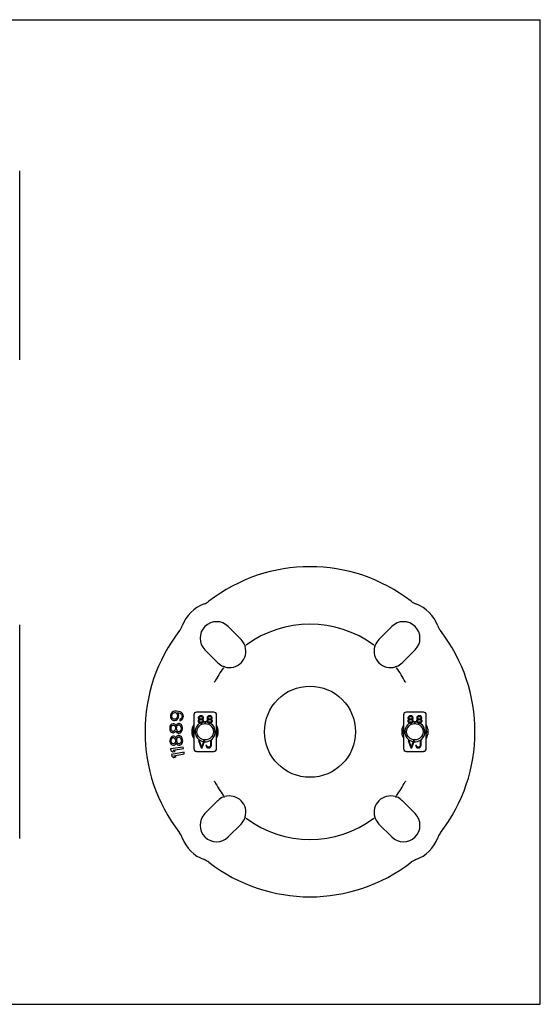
# Model space of a CAD drawing. Header units: inches. Extents: x 0 to 22, y 0 to 17.
# Tile 8 of 8: x 13 to 22, y 0 to 17. Entities that reach past the tile are written whole.
import ezdxf

# ---------------------------------------------------------------- set-up
doc = ezdxf.new("R2010")
doc.units = ezdxf.units.IN
doc.header["$LTSCALE"] = 1.21
doc.header["$MEASUREMENT"] = 0
doc.layers.get('0').update_dxf_attribs({"linetype": 'CONTINUOUS'})

msp = doc.modelspace()

# ---------------------------------------------------------------- linework, layer by layer
at = {"color": 7, "linetype": 'CONTINUOUS'}
for p, q in [((0, 17), (22, 17)), ((22, 0), (22, 17)), ((13.006, 11.125), (13.006, 14.39)), ((13.006, 2.864), (13.006, 6.549)), ((16.608, 6.522), (16.831, 6.299)), ((19.212, 6.299), (19.435, 6.522)), ((16.902, 6.18), (16.902, 6.179)), ((16.902, 6.18), (16.902, 6.18)), ((16.902, 6.179), (16.902, 6.179)), ((19.141, 6.181), (19.142, 6.184)), ((19.141, 6.18), (19.141, 6.181)), ((19.141, 6.18), (19.141, 6.18)), ((19.141, 6.179), (19.141, 6.179)), ((16.428, 5.897), (16.205, 6.119)), ((19.837, 6.119), (19.615, 5.897)), ((16.546, 5.826), (16.543, 5.827)), ((16.547, 5.826), (16.546, 5.826)), ((16.547, 5.826), (16.547, 5.826)), ((16.548, 5.826), (16.548, 5.826)), ((19.494, 5.826), (19.494, 5.826)), ((19.495, 5.826), (19.494, 5.826)), ((19.495, 5.826), (19.495, 5.826)), ((15.614, 4.999), (15.611, 4.976)), ((15.611, 4.976), (15.613, 4.953)), ((15.613, 4.953), (15.624, 4.929)), ((15.621, 5.021), (15.614, 4.999)), ((15.638, 5.043), (15.621, 5.021)), ((15.634, 4.969), (15.638, 5.001)), ((15.637, 4.955), (15.634, 4.969)), ((15.645, 4.94), (15.637, 4.955)), ((15.658, 5.054), (15.638, 5.043)), ((15.638, 5.001), (15.644, 5.014)), ((15.644, 5.014), (15.655, 5.027)), ((15.658, 4.929), (15.645, 4.94)), ((15.655, 5.027), (15.67, 5.034)), ((15.682, 5.06), (15.658, 5.054)), ((15.67, 5.034), (15.684, 5.037)), ((15.716, 5.061), (15.682, 5.06)), ((15.684, 5.037), (15.694, 5.036)), ((15.694, 5.036), (15.707, 5.03)), ((15.71, 4.932), (15.695, 4.925)), ((15.707, 5.03), (15.72, 5.019)), ((15.721, 4.945), (15.71, 4.932)), ((15.748, 5.057), (15.716, 5.061)), ((15.72, 5.019), (15.728, 5.004)), ((15.727, 4.958), (15.721, 4.945)), ((15.731, 4.99), (15.727, 4.958)), ((15.727, 4.916), (15.744, 4.938)), ((15.728, 5.004), (15.731, 4.99)), ((15.752, 5.006), (15.736, 5.036)), ((15.736, 5.036), (15.746, 5.035)), ((15.744, 4.938), (15.751, 4.96)), ((15.746, 5.035), (15.773, 5.027)), ((15.78, 5.049), (15.748, 5.057)), ((15.751, 4.96), (15.754, 4.983)), ((15.754, 4.983), (15.752, 5.006)), ((15.773, 5.027), (15.786, 5.02)), ((15.803, 5.037), (15.78, 5.049)), ((15.786, 5.02), (15.799, 5.01)), ((15.801, 4.94), (15.79, 4.928)), ((15.799, 5.01), (15.807, 4.995)), ((15.807, 4.953), (15.801, 4.94)), ((15.82, 5.021), (15.803, 5.037)), ((15.807, 4.995), (15.81, 4.981)), ((15.81, 4.981), (15.807, 4.953)), ((15.807, 4.912), (15.823, 4.933)), ((15.831, 4.997), (15.82, 5.021)), ((15.823, 4.933), (15.831, 4.955)), ((15.833, 4.973), (15.831, 4.997)), ((15.831, 4.955), (15.833, 4.973)), ((16.013, 4.997), (16.013, 4.415)), ((16.36, 5.045), (16.061, 5.045)), ((16.097, 4.963), (16.092, 4.949)), ((16.092, 4.949), (16.092, 4.941)), ((16.092, 4.941), (16.097, 4.931)), ((16.105, 4.971), (16.097, 4.963)), ((16.097, 4.931), (16.105, 4.923)), ((16.118, 4.979), (16.105, 4.971)), ((16.105, 4.949), (16.111, 4.958)), ((16.105, 4.944), (16.105, 4.949)), ((16.111, 4.936), (16.105, 4.944)), ((16.111, 4.958), (16.121, 4.966)), ((16.121, 4.928), (16.111, 4.936)), ((16.132, 4.982), (16.118, 4.979)), ((16.121, 4.966), (16.132, 4.968)), ((16.142, 4.982), (16.132, 4.982)), ((16.132, 4.968), (16.142, 4.968)), ((16.155, 4.979), (16.142, 4.982)), ((16.142, 4.968), (16.153, 4.966)), ((16.153, 4.966), (16.163, 4.958)), ((16.163, 4.936), (16.153, 4.928)), ((16.168, 4.971), (16.155, 4.979)), ((16.163, 4.958), (16.168, 4.949)), ((16.168, 4.944), (16.163, 4.936)), ((16.176, 4.963), (16.168, 4.971)), ((16.168, 4.949), (16.168, 4.944)), ((16.168, 4.923), (16.176, 4.931)), ((16.181, 4.949), (16.176, 4.963)), ((16.176, 4.931), (16.181, 4.941)), ((16.181, 4.941), (16.181, 4.949)), ((16.247, 4.963), (16.242, 4.949)), ((16.242, 4.949), (16.242, 4.941)), ((16.242, 4.941), (16.247, 4.931)), ((16.255, 4.971), (16.247, 4.963)), ((16.247, 4.931), (16.255, 4.923)), ((16.268, 4.979), (16.255, 4.971)), ((16.255, 4.949), (16.26, 4.958)), ((16.255, 4.944), (16.255, 4.949)), ((16.26, 4.936), (16.255, 4.944)), ((16.26, 4.958), (16.271, 4.966)), ((16.271, 4.928), (16.26, 4.936)), ((16.281, 4.982), (16.268, 4.979)), ((16.271, 4.966), (16.281, 4.968)), ((16.292, 4.982), (16.281, 4.982)), ((16.281, 4.968), (16.292, 4.968)), ((16.305, 4.979), (16.292, 4.982)), ((16.292, 4.968), (16.302, 4.966)), ((16.302, 4.966), (16.313, 4.958)), ((16.313, 4.936), (16.302, 4.928)), ((16.318, 4.971), (16.305, 4.979)), ((16.313, 4.958), (16.318, 4.949)), ((16.318, 4.944), (16.313, 4.936)), ((16.326, 4.963), (16.318, 4.971)), ((16.318, 4.949), (16.318, 4.944)), ((16.318, 4.923), (16.326, 4.931)), ((16.331, 4.949), (16.326, 4.963)), ((16.326, 4.931), (16.331, 4.941)), ((16.331, 4.941), (16.331, 4.949)), ((16.407, 4.415), (16.407, 4.997)), ((19.635, 4.997), (19.635, 4.415)), ((19.982, 5.045), (19.683, 5.045)), ((19.72, 4.963), (19.714, 4.949)), ((19.714, 4.949), (19.714, 4.941)), ((19.714, 4.941), (19.72, 4.931)), ((19.727, 4.971), (19.72, 4.963)), ((19.72, 4.931), (19.727, 4.923)), ((19.741, 4.979), (19.727, 4.971)), ((19.727, 4.949), (19.733, 4.958)), ((19.727, 4.944), (19.727, 4.949)), ((19.733, 4.936), (19.727, 4.944)), ((19.733, 4.958), (19.743, 4.966)), ((19.743, 4.928), (19.733, 4.936)), ((19.754, 4.982), (19.741, 4.979)), ((19.743, 4.966), (19.754, 4.968)), ((19.764, 4.982), (19.754, 4.982)), ((19.754, 4.968), (19.764, 4.968)), ((19.777, 4.979), (19.764, 4.982)), ((19.764, 4.968), (19.775, 4.966)), ((19.775, 4.966), (19.785, 4.958)), ((19.785, 4.936), (19.775, 4.928)), ((19.79, 4.971), (19.777, 4.979)), ((19.785, 4.958), (19.79, 4.949)), ((19.79, 4.944), (19.785, 4.936)), ((19.798, 4.963), (19.79, 4.971)), ((19.79, 4.949), (19.79, 4.944)), ((19.79, 4.923), (19.798, 4.931)), ((19.804, 4.949), (19.798, 4.963)), ((19.798, 4.931), (19.804, 4.941)), ((19.804, 4.941), (19.804, 4.949)), ((19.869, 4.963), (19.864, 4.949)), ((19.864, 4.949), (19.864, 4.941)), ((19.864, 4.941), (19.869, 4.931)), ((19.877, 4.971), (19.869, 4.963)), ((19.869, 4.931), (19.877, 4.923)), ((19.89, 4.979), (19.877, 4.971)), ((19.877, 4.949), (19.882, 4.958)), ((19.877, 4.944), (19.877, 4.949)), ((19.882, 4.936), (19.877, 4.944)), ((19.882, 4.958), (19.893, 4.966)), ((19.893, 4.928), (19.882, 4.936)), ((19.903, 4.982), (19.89, 4.979)), ((19.893, 4.966), (19.903, 4.968)), ((19.914, 4.982), (19.903, 4.982)), ((19.903, 4.968), (19.914, 4.968)), ((19.927, 4.979), (19.914, 4.982)), ((19.914, 4.968), (19.924, 4.966)), ((19.924, 4.966), (19.935, 4.958)), ((19.935, 4.936), (19.924, 4.928)), ((19.94, 4.971), (19.927, 4.979)), ((19.935, 4.958), (19.94, 4.949)), ((19.94, 4.944), (19.935, 4.936)), ((19.948, 4.963), (19.94, 4.971)), ((19.94, 4.949), (19.94, 4.944)), ((19.94, 4.923), (19.948, 4.931)), ((19.953, 4.949), (19.948, 4.963)), ((19.948, 4.931), (19.953, 4.941)), ((19.953, 4.941), (19.953, 4.949)), ((20.029, 4.415), (20.029, 4.997)), ((15.602, 4.8), (15.597, 4.778)), ((15.597, 4.778), (15.597, 4.759)), ((15.617, 4.823), (15.602, 4.8)), ((15.632, 4.836), (15.617, 4.823)), ((15.62, 4.759), (15.621, 4.777)), ((15.621, 4.777), (15.626, 4.795)), ((15.624, 4.929), (15.641, 4.913)), ((15.626, 4.795), (15.64, 4.813)), ((15.655, 4.845), (15.632, 4.836)), ((15.64, 4.813), (15.655, 4.822)), ((15.641, 4.913), (15.664, 4.901)), ((15.669, 4.845), (15.655, 4.845)), ((15.655, 4.822), (15.664, 4.822)), ((15.671, 4.923), (15.658, 4.929)), ((15.664, 4.901), (15.682, 4.899)), ((15.664, 4.822), (15.678, 4.812)), ((15.688, 4.835), (15.669, 4.845)), ((15.68, 4.922), (15.671, 4.923)), ((15.678, 4.812), (15.691, 4.794)), ((15.695, 4.925), (15.68, 4.922)), ((15.682, 4.899), (15.707, 4.905)), ((15.701, 4.821), (15.688, 4.835)), ((15.691, 4.794), (15.696, 4.775)), ((15.696, 4.775), (15.695, 4.757)), ((15.706, 4.812), (15.701, 4.821)), ((15.711, 4.821), (15.706, 4.812)), ((15.707, 4.905), (15.727, 4.916)), ((15.725, 4.839), (15.711, 4.821)), ((15.714, 4.775), (15.72, 4.793)), ((15.714, 4.756), (15.714, 4.775)), ((15.72, 4.793), (15.729, 4.811)), ((15.749, 4.847), (15.725, 4.839)), ((15.729, 4.811), (15.748, 4.824)), ((15.748, 4.824), (15.763, 4.824)), ((15.763, 4.847), (15.749, 4.847)), ((15.786, 4.837), (15.763, 4.847)), ((15.763, 4.824), (15.781, 4.81)), ((15.775, 4.92), (15.772, 4.897)), ((15.772, 4.897), (15.786, 4.9)), ((15.79, 4.928), (15.775, 4.92)), ((15.781, 4.81), (15.79, 4.791)), ((15.786, 4.9), (15.807, 4.912)), ((15.8, 4.823), (15.786, 4.837)), ((15.79, 4.791), (15.794, 4.773)), ((15.794, 4.773), (15.794, 4.754)), ((15.814, 4.8), (15.8, 4.823)), ((15.818, 4.776), (15.814, 4.8)), ((15.817, 4.749), (15.818, 4.776)), ((16.095, 4.909), (16.09, 4.896)), ((16.09, 4.896), (16.09, 4.888)), ((16.09, 4.888), (16.095, 4.874)), ((16.105, 4.917), (16.095, 4.909)), ((16.095, 4.874), (16.103, 4.866)), ((16.103, 4.896), (16.111, 4.907)), ((16.103, 4.888), (16.103, 4.896)), ((16.111, 4.877), (16.103, 4.888)), ((16.103, 4.866), (16.116, 4.858)), ((16.105, 4.923), (16.111, 4.92)), ((16.111, 4.92), (16.105, 4.917)), ((16.111, 4.907), (16.121, 4.912)), ((16.121, 4.872), (16.111, 4.877)), ((16.116, 4.858), (16.129, 4.856)), ((16.132, 4.925), (16.121, 4.928)), ((16.121, 4.912), (16.132, 4.915)), ((16.132, 4.869), (16.121, 4.872)), ((16.129, 4.856), (16.145, 4.856)), ((16.142, 4.925), (16.132, 4.925)), ((16.132, 4.915), (16.142, 4.915)), ((16.142, 4.869), (16.132, 4.869)), ((16.153, 4.928), (16.142, 4.925)), ((16.142, 4.915), (16.153, 4.912)), ((16.153, 4.872), (16.142, 4.869)), ((16.145, 4.856), (16.158, 4.858)), ((16.153, 4.912), (16.163, 4.907)), ((16.163, 4.877), (16.153, 4.872)), ((16.158, 4.858), (16.171, 4.866)), ((16.163, 4.92), (16.168, 4.923)), ((16.168, 4.917), (16.163, 4.92)), ((16.163, 4.907), (16.171, 4.896)), ((16.171, 4.888), (16.163, 4.877)), ((16.179, 4.909), (16.168, 4.917)), ((16.171, 4.896), (16.171, 4.888)), ((16.171, 4.866), (16.179, 4.874)), ((16.184, 4.896), (16.179, 4.909)), ((16.179, 4.874), (16.184, 4.888)), ((16.184, 4.888), (16.184, 4.896)), ((16.205, 4.869), (16.205, 4.856)), ((16.218, 4.869), (16.205, 4.869)), ((16.205, 4.856), (16.218, 4.856)), ((16.218, 4.856), (16.218, 4.869)), ((16.244, 4.909), (16.239, 4.896)), ((16.239, 4.896), (16.239, 4.888)), ((16.239, 4.888), (16.244, 4.874)), ((16.255, 4.917), (16.244, 4.909)), ((16.244, 4.874), (16.252, 4.866)), ((16.252, 4.896), (16.26, 4.907)), ((16.252, 4.888), (16.252, 4.896)), ((16.26, 4.877), (16.252, 4.888)), ((16.252, 4.866), (16.265, 4.858)), ((16.255, 4.923), (16.26, 4.92)), ((16.26, 4.92), (16.255, 4.917)), ((16.26, 4.907), (16.271, 4.912)), ((16.271, 4.872), (16.26, 4.877)), ((16.265, 4.858), (16.279, 4.856)), ((16.281, 4.925), (16.271, 4.928)), ((16.271, 4.912), (16.281, 4.915)), ((16.281, 4.869), (16.271, 4.872)), ((16.279, 4.856), (16.294, 4.856)), ((16.292, 4.925), (16.281, 4.925)), ((16.281, 4.915), (16.292, 4.915)), ((16.292, 4.869), (16.281, 4.869)), ((16.302, 4.928), (16.292, 4.925)), ((16.292, 4.915), (16.302, 4.912)), ((16.302, 4.872), (16.292, 4.869)), ((16.294, 4.856), (16.307, 4.858)), ((16.302, 4.912), (16.313, 4.907)), ((16.313, 4.877), (16.302, 4.872)), ((16.307, 4.858), (16.321, 4.866)), ((16.313, 4.92), (16.318, 4.923)), ((16.318, 4.917), (16.313, 4.92)), ((16.313, 4.907), (16.321, 4.896)), ((16.321, 4.888), (16.313, 4.877)), ((16.328, 4.909), (16.318, 4.917)), ((16.321, 4.896), (16.321, 4.888)), ((16.321, 4.866), (16.328, 4.874)), ((16.334, 4.896), (16.328, 4.909)), ((16.328, 4.874), (16.334, 4.888)), ((16.334, 4.888), (16.334, 4.896)), ((19.717, 4.909), (19.712, 4.896)), ((19.712, 4.896), (19.712, 4.888)), ((19.712, 4.888), (19.717, 4.874)), ((19.727, 4.917), (19.717, 4.909)), ((19.717, 4.874), (19.725, 4.866)), ((19.725, 4.896), (19.733, 4.907)), ((19.725, 4.888), (19.725, 4.896)), ((19.733, 4.877), (19.725, 4.888)), ((19.725, 4.866), (19.738, 4.858)), ((19.727, 4.923), (19.733, 4.92)), ((19.733, 4.92), (19.727, 4.917)), ((19.733, 4.907), (19.743, 4.912)), ((19.743, 4.872), (19.733, 4.877)), ((19.738, 4.858), (19.751, 4.856)), ((19.754, 4.925), (19.743, 4.928)), ((19.743, 4.912), (19.754, 4.915)), ((19.754, 4.869), (19.743, 4.872)), ((19.751, 4.856), (19.767, 4.856)), ((19.764, 4.925), (19.754, 4.925)), ((19.754, 4.915), (19.764, 4.915)), ((19.764, 4.869), (19.754, 4.869)), ((19.775, 4.928), (19.764, 4.925)), ((19.764, 4.915), (19.775, 4.912)), ((19.775, 4.872), (19.764, 4.869)), ((19.767, 4.856), (19.78, 4.858)), ((19.775, 4.912), (19.785, 4.907)), ((19.785, 4.877), (19.775, 4.872)), ((19.78, 4.858), (19.793, 4.866)), ((19.785, 4.92), (19.79, 4.923)), ((19.79, 4.917), (19.785, 4.92)), ((19.785, 4.907), (19.793, 4.896)), ((19.793, 4.888), (19.785, 4.877)), ((19.801, 4.909), (19.79, 4.917)), ((19.793, 4.896), (19.793, 4.888)), ((19.793, 4.866), (19.801, 4.874)), ((19.806, 4.896), (19.801, 4.909)), ((19.801, 4.874), (19.806, 4.888)), ((19.806, 4.888), (19.806, 4.896)), ((19.84, 4.869), (19.827, 4.869)), ((19.827, 4.869), (19.827, 4.856)), ((19.827, 4.856), (19.84, 4.856)), ((19.84, 4.856), (19.84, 4.869)), ((19.867, 4.909), (19.861, 4.896)), ((19.861, 4.896), (19.861, 4.888)), ((19.861, 4.888), (19.867, 4.874)), ((19.877, 4.917), (19.867, 4.909)), ((19.867, 4.874), (19.874, 4.866)), ((19.874, 4.896), (19.882, 4.907)), ((19.874, 4.888), (19.874, 4.896)), ((19.882, 4.877), (19.874, 4.888)), ((19.874, 4.866), (19.888, 4.858)), ((19.877, 4.923), (19.882, 4.92)), ((19.882, 4.92), (19.877, 4.917)), ((19.882, 4.907), (19.893, 4.912)), ((19.893, 4.872), (19.882, 4.877)), ((19.888, 4.858), (19.901, 4.856)), ((19.903, 4.925), (19.893, 4.928)), ((19.893, 4.912), (19.903, 4.915)), ((19.903, 4.869), (19.893, 4.872)), ((19.901, 4.856), (19.916, 4.856)), ((19.914, 4.925), (19.903, 4.925)), ((19.903, 4.915), (19.914, 4.915)), ((19.914, 4.869), (19.903, 4.869)), ((19.924, 4.928), (19.914, 4.925)), ((19.914, 4.915), (19.924, 4.912)), ((19.924, 4.872), (19.914, 4.869)), ((19.916, 4.856), (19.93, 4.858)), ((19.924, 4.912), (19.935, 4.907)), ((19.935, 4.877), (19.924, 4.872)), ((19.93, 4.858), (19.943, 4.866)), ((19.935, 4.92), (19.94, 4.923)), ((19.94, 4.917), (19.935, 4.92)), ((19.935, 4.907), (19.943, 4.896)), ((19.943, 4.888), (19.935, 4.877)), ((19.95, 4.909), (19.94, 4.917)), ((19.943, 4.896), (19.943, 4.888)), ((19.943, 4.866), (19.95, 4.874)), ((19.956, 4.896), (19.95, 4.909)), ((19.95, 4.874), (19.956, 4.888)), ((19.956, 4.888), (19.956, 4.896)), ((15.597, 4.759), (15.601, 4.736)), ((15.601, 4.736), (15.614, 4.713)), ((15.616, 4.602), (15.604, 4.579)), ((15.614, 4.713), (15.628, 4.699)), ((15.63, 4.617), (15.616, 4.602)), ((15.624, 4.74), (15.62, 4.759)), ((15.638, 4.721), (15.624, 4.74)), ((15.628, 4.699), (15.651, 4.689)), ((15.628, 4.576), (15.64, 4.595)), ((15.652, 4.628), (15.63, 4.617)), ((15.652, 4.712), (15.638, 4.721)), ((15.64, 4.595), (15.654, 4.605)), ((15.651, 4.689), (15.665, 4.689)), ((15.661, 4.712), (15.652, 4.712)), ((15.666, 4.629), (15.652, 4.628)), ((15.654, 4.605), (15.663, 4.606)), ((15.675, 4.72), (15.661, 4.712)), ((15.663, 4.606), (15.678, 4.597)), ((15.665, 4.689), (15.684, 4.697)), ((15.686, 4.621), (15.666, 4.629)), ((15.69, 4.738), (15.675, 4.72)), ((15.678, 4.597), (15.693, 4.58)), ((15.684, 4.697), (15.699, 4.711)), ((15.701, 4.608), (15.686, 4.621)), ((15.695, 4.757), (15.69, 4.738)), ((15.699, 4.711), (15.704, 4.72)), ((15.706, 4.599), (15.701, 4.608)), ((15.704, 4.72), (15.708, 4.71)), ((15.71, 4.609), (15.706, 4.599)), ((15.708, 4.71), (15.722, 4.692)), ((15.723, 4.628), (15.71, 4.609)), ((15.718, 4.738), (15.714, 4.756)), ((15.727, 4.719), (15.718, 4.738)), ((15.721, 4.582), (15.729, 4.601)), ((15.722, 4.692), (15.745, 4.682)), ((15.746, 4.639), (15.723, 4.628)), ((15.745, 4.705), (15.727, 4.719)), ((15.729, 4.601), (15.747, 4.616)), ((15.759, 4.704), (15.745, 4.705)), ((15.745, 4.682), (15.759, 4.682)), ((15.76, 4.64), (15.746, 4.639)), ((15.747, 4.616), (15.761, 4.617)), ((15.779, 4.718), (15.759, 4.704)), ((15.759, 4.682), (15.783, 4.69)), ((15.784, 4.632), (15.76, 4.64)), ((15.761, 4.617), (15.781, 4.604)), ((15.788, 4.736), (15.779, 4.718)), ((15.781, 4.604), (15.791, 4.586)), ((15.783, 4.69), (15.797, 4.704)), ((15.799, 4.619), (15.784, 4.632)), ((15.794, 4.754), (15.788, 4.736)), ((15.797, 4.704), (15.812, 4.726)), ((15.814, 4.597), (15.799, 4.619)), ((15.812, 4.726), (15.817, 4.749)), ((15.82, 4.574), (15.814, 4.597)), ((16.431, 4.711), (16.431, 4.711)), ((16.431, 4.711), (16.431, 4.701)), ((16.431, 4.701), (16.431, 4.701)), ((19.612, 4.711), (19.612, 4.711)), ((19.612, 4.701), (19.612, 4.711)), ((19.612, 4.701), (19.612, 4.701)), ((15.604, 4.579), (15.601, 4.555)), ((15.601, 4.555), (15.602, 4.537)), ((15.602, 4.537), (15.608, 4.514)), ((15.608, 4.514), (15.624, 4.492)), ((15.832, 4.442), (15.614, 4.413)), ((15.624, 4.557), (15.628, 4.576)), ((15.625, 4.539), (15.624, 4.557)), ((15.624, 4.492), (15.639, 4.48)), ((15.631, 4.521), (15.625, 4.539)), ((15.647, 4.503), (15.631, 4.521)), ((15.639, 4.48), (15.663, 4.472)), ((15.661, 4.495), (15.647, 4.503)), ((15.671, 4.496), (15.661, 4.495)), ((15.663, 4.472), (15.677, 4.473)), ((15.684, 4.506), (15.671, 4.496)), ((15.677, 4.473), (15.695, 4.483)), ((15.697, 4.525), (15.684, 4.506)), ((15.693, 4.58), (15.699, 4.562)), ((15.695, 4.483), (15.708, 4.498)), ((15.7, 4.544), (15.697, 4.525)), ((15.699, 4.562), (15.7, 4.544)), ((15.708, 4.498), (15.712, 4.507)), ((15.712, 4.507), (15.717, 4.499)), ((15.717, 4.499), (15.733, 4.481)), ((15.718, 4.563), (15.721, 4.582)), ((15.719, 4.545), (15.718, 4.563)), ((15.725, 4.527), (15.719, 4.545)), ((15.735, 4.509), (15.725, 4.527)), ((15.733, 4.481), (15.757, 4.474)), ((15.755, 4.497), (15.735, 4.509)), ((15.769, 4.497), (15.755, 4.497)), ((15.757, 4.474), (15.771, 4.475)), ((15.787, 4.512), (15.769, 4.497)), ((15.771, 4.475), (15.793, 4.485)), ((15.795, 4.531), (15.787, 4.512)), ((15.791, 4.586), (15.797, 4.568)), ((15.793, 4.485), (15.807, 4.5)), ((15.799, 4.55), (15.795, 4.531)), ((15.797, 4.568), (15.799, 4.55)), ((15.807, 4.5), (15.819, 4.524)), ((15.819, 4.524), (15.822, 4.547)), ((15.822, 4.547), (15.82, 4.574)), ((15.836, 4.415), (15.832, 4.442)), ((16.097, 4.552), (16.139, 4.426)), ((16.113, 4.552), (16.097, 4.552)), ((16.149, 4.442), (16.113, 4.552)), ((16.139, 4.426), (16.16, 4.426)), ((16.186, 4.552), (16.149, 4.442)), ((16.16, 4.426), (16.202, 4.552)), ((16.202, 4.552), (16.186, 4.552)), ((16.223, 4.469), (16.225, 4.455)), ((16.239, 4.469), (16.223, 4.469)), ((16.225, 4.455), (16.231, 4.445)), ((16.231, 4.445), (16.241, 4.434)), ((16.241, 4.458), (16.239, 4.469)), ((16.246, 4.45), (16.241, 4.458)), ((16.241, 4.434), (16.252, 4.428)), ((16.254, 4.445), (16.246, 4.45)), ((16.252, 4.428), (16.265, 4.426)), ((16.265, 4.442), (16.254, 4.445)), ((16.275, 4.442), (16.265, 4.442)), ((16.265, 4.426), (16.275, 4.426)), ((16.286, 4.445), (16.275, 4.442)), ((16.275, 4.426), (16.288, 4.428)), ((16.294, 4.45), (16.286, 4.445)), ((16.288, 4.428), (16.299, 4.434)), ((16.299, 4.458), (16.294, 4.45)), ((16.302, 4.469), (16.299, 4.458)), ((16.299, 4.434), (16.309, 4.445)), ((16.302, 4.552), (16.302, 4.469)), ((16.317, 4.552), (16.302, 4.552)), ((16.309, 4.445), (16.315, 4.455)), ((16.315, 4.455), (16.317, 4.469)), ((16.317, 4.469), (16.317, 4.552)), ((19.735, 4.552), (19.719, 4.552)), ((19.719, 4.552), (19.761, 4.426)), ((19.771, 4.442), (19.735, 4.552)), ((19.761, 4.426), (19.782, 4.426)), ((19.808, 4.552), (19.771, 4.442)), ((19.782, 4.426), (19.824, 4.552)), ((19.824, 4.552), (19.808, 4.552)), ((19.861, 4.469), (19.845, 4.469)), ((19.845, 4.469), (19.847, 4.455)), ((19.847, 4.455), (19.853, 4.445)), ((19.853, 4.445), (19.863, 4.434)), ((19.863, 4.458), (19.861, 4.469)), ((19.868, 4.45), (19.863, 4.458)), ((19.863, 4.434), (19.874, 4.428)), ((19.876, 4.445), (19.868, 4.45)), ((19.874, 4.428), (19.887, 4.426)), ((19.887, 4.442), (19.876, 4.445)), ((19.897, 4.442), (19.887, 4.442)), ((19.887, 4.426), (19.897, 4.426)), ((19.908, 4.445), (19.897, 4.442)), ((19.897, 4.426), (19.91, 4.428)), ((19.916, 4.45), (19.908, 4.445)), ((19.91, 4.428), (19.921, 4.434)), ((19.921, 4.458), (19.916, 4.45)), ((19.924, 4.469), (19.921, 4.458)), ((19.921, 4.434), (19.931, 4.445)), ((19.939, 4.552), (19.924, 4.552)), ((19.924, 4.552), (19.924, 4.469)), ((19.931, 4.445), (19.937, 4.455)), ((19.937, 4.455), (19.939, 4.469)), ((19.939, 4.469), (19.939, 4.552)), ((15.614, 4.413), (15.617, 4.385)), ((15.617, 4.385), (15.654, 4.362)), ((15.845, 4.351), (15.628, 4.313)), ((15.628, 4.313), (15.633, 4.285)), ((15.633, 4.285), (15.67, 4.264)), ((15.654, 4.362), (15.691, 4.367)), ((15.655, 4.39), (15.836, 4.415)), ((15.691, 4.367), (15.655, 4.39)), ((15.67, 4.292), (15.85, 4.324)), ((15.707, 4.271), (15.67, 4.292)), ((15.67, 4.264), (15.707, 4.271)), ((15.85, 4.324), (15.845, 4.351)), ((16.061, 4.367), (16.36, 4.367)), ((19.683, 4.367), (19.982, 4.367)), ((16.375, 3.845), (16.374, 3.847)), ((16.547, 3.586), (16.548, 3.587)), ((16.547, 3.586), (16.547, 3.586)), ((16.548, 3.587), (16.548, 3.587)), ((19.494, 3.587), (19.494, 3.587)), ((19.495, 3.586), (19.495, 3.586)), ((19.495, 3.586), (19.496, 3.586)), ((19.496, 3.586), (19.5, 3.585)), ((16.205, 3.293), (16.428, 3.516)), ((19.615, 3.516), (19.837, 3.293)), ((16.901, 3.231), (16.9, 3.228)), ((16.902, 3.232), (16.901, 3.231)), ((16.902, 3.233), (16.902, 3.233)), ((16.902, 3.232), (16.902, 3.232)), ((19.141, 3.233), (19.141, 3.233)), ((19.141, 3.232), (19.141, 3.233)), ((19.141, 3.232), (19.141, 3.232)), ((16.831, 3.113), (16.608, 2.89)), ((19.435, 2.89), (19.212, 3.113)), ((0, 0), (22, 0))]:
    msp.add_line(p, q, dxfattribs=at)
for points in [[(16.896, 6.199), (16.897, 6.195), (16.899, 6.189), (16.9, 6.184)], [(16.9, 6.184), (16.901, 6.181), (16.902, 6.18)], [(19.141, 6.179), (19.141, 6.18), (19.141, 6.18)], [(19.142, 6.184), (19.144, 6.189), (19.146, 6.195), (19.147, 6.199)], [(16.543, 5.827), (16.538, 5.828), (16.532, 5.83), (16.529, 5.831)], [(16.548, 5.826), (16.548, 5.826), (16.547, 5.826)], [(19.5, 5.827), (19.496, 5.826), (19.495, 5.826)], [(19.514, 5.831), (19.511, 5.83), (19.505, 5.828), (19.5, 5.827)], [(16.407, 4.812), (16.412, 4.801), (16.418, 4.787), (16.422, 4.773), (16.426, 4.757), (16.429, 4.741), (16.431, 4.724), (16.431, 4.711)], [(19.612, 4.711), (19.612, 4.724), (19.614, 4.741), (19.616, 4.757), (19.62, 4.772), (19.625, 4.787), (19.63, 4.801), (19.635, 4.812)], [(16.431, 4.701), (16.431, 4.688), (16.429, 4.672), (16.426, 4.655), (16.422, 4.64), (16.418, 4.625), (16.412, 4.611), (16.407, 4.6)], [(19.635, 4.6), (19.63, 4.611), (19.625, 4.625), (19.62, 4.639), (19.616, 4.655), (19.614, 4.671), (19.612, 4.688), (19.612, 4.701)], [(16.529, 3.581), (16.532, 3.582), (16.538, 3.584), (16.543, 3.585)], [(16.543, 3.585), (16.546, 3.586), (16.547, 3.586)], [(19.494, 3.587), (19.495, 3.586), (19.495, 3.586)], [(19.5, 3.585), (19.504, 3.584), (19.51, 3.582), (19.514, 3.581)], [(16.902, 3.233), (16.902, 3.233), (16.902, 3.232)], [(19.142, 3.228), (19.141, 3.231), (19.141, 3.232)], [(16.9, 3.228), (16.899, 3.223), (16.897, 3.217), (16.896, 3.214)], [(19.147, 3.214), (19.146, 3.217), (19.144, 3.223), (19.142, 3.228)]]:
    msp.add_lwpolyline(points, dxfattribs=at)
for centre, radius in [((18.021, 4.706), 0.787), ((16.21, 4.706), 0.142), ((19.832, 4.706), 0.142)]:
    msp.add_circle(centre, radius, dxfattribs=at)
for centre, radius, start, end in [((18.021, 4.706), 2.85, 52.2342, 127.7658), ((16.407, 6.321), 0.63, 110.0487, 159.9513), ((16.083, 7.208), 0.315, 290.0487, 307.7658), ((19.96, 7.208), 0.315, 232.2342, 249.9513), ((19.636, 6.321), 0.63, 20.0487, 69.9513), ((15.519, 6.645), 0.315, 322.2342, 339.9513), ((16.407, 6.321), 0.285, 45, 225), ((18.021, 4.706), 1.858, 53.5542, 126.4458), ((19.636, 6.321), 0.285, 315, 135), ((20.524, 6.645), 0.315, 200.0487, 217.7658), ((18.021, 4.706), 2.85, 142.2342, 217.7658), ((16.629, 6.098), 0.285, 20.7324, 45), ((19.413, 6.098), 0.285, 135, 159.2671), ((18.021, 4.706), 2.85, 322.2342, 37.7658), ((16.629, 6.098), 0.284, 253.3984, 16.6016), ((19.413, 6.098), 0.284, 163.3984, 286.6016), ((18.021, 4.706), 1.858, 143.5542, 152.3937), ((16.629, 6.098), 0.285, 225, 249.2676), ((19.413, 6.098), 0.285, 290.7324, 315), ((18.021, 4.706), 1.858, 27.6063, 36.4458), ((16.061, 4.997), 0.0472, 90, 180), ((16.36, 4.997), 0.0472, 0, 90), ((19.683, 4.997), 0.0472, 90, 180), ((19.982, 4.997), 0.0472, 0, 90), ((16.21, 4.706), 0.23, 149.0308, 210.9692), ((16.21, 4.706), 0.22, 153.4859, 206.5141), ((16.21, 4.706), 0.173, 119.6708, 260.1301), ((16.21, 4.706), 0.173, 78.8266, 100.173), ((16.21, 4.706), 0.173, 265.1725, 60.0534), ((16.21, 4.706), 0.22, 333.4859, 26.5141), ((19.832, 4.706), 0.205, 164.3412, 195.6588), ((19.832, 4.706), 0.173, 119.6708, 260.1301), ((19.832, 4.706), 0.173, 78.8266, 100.173), ((19.832, 4.706), 0.173, 265.1725, 60.0534), ((19.832, 4.706), 0.205, 344.3412, 15.6588), ((19.832, 4.706), 0.23, 329.0308, 30.9692), ((16.061, 4.415), 0.0472, 180, 270), ((16.36, 4.415), 0.0472, 270, 360), ((19.683, 4.415), 0.0472, 180, 270), ((19.982, 4.415), 0.0472, 270, 360), ((18.021, 4.706), 1.858, 207.6063, 216.4458), ((18.021, 4.706), 1.858, 323.5542, 332.3937), ((16.629, 3.314), 0.285, 110.7324, 135), ((16.629, 3.314), 0.284, 343.3984, 106.6016), ((19.413, 3.314), 0.284, 73.3984, 196.6016), ((19.413, 3.314), 0.285, 45, 69.2671), ((16.407, 3.091), 0.285, 135, 315), ((19.636, 3.091), 0.285, 225, 45), ((16.629, 3.314), 0.285, 315, 339.2676), ((18.021, 4.706), 1.858, 233.5542, 306.4458), ((19.413, 3.314), 0.285, 200.7324, 225), ((15.519, 2.767), 0.315, 20.0487, 37.7658), ((20.524, 2.767), 0.315, 142.2342, 159.9513), ((16.407, 3.091), 0.63, 200.0487, 249.9513), ((19.636, 3.091), 0.63, 290.0487, 339.9513), ((16.083, 2.204), 0.315, 52.2342, 69.9513), ((18.021, 4.706), 2.85, 232.2342, 307.7658), ((19.96, 2.204), 0.315, 110.0487, 127.7658)]:
    msp.add_arc(centre, radius, start, end, dxfattribs=at)
for points, start_tangent, end_tangent in [([(16.371, 5.56), (16.373, 5.563), (16.375, 5.567)], (0.003918, 0.007499), (0.003921, 0.007498)), ([(19.668, 5.567), (19.67, 5.563), (19.672, 5.56)], (0.003921, -0.007498), (0.003918, -0.007499)), ([(16.373, 3.849), (16.371, 3.852)], (-0.001922, 0.003691), (-0.001927, 0.003688)), ([(16.374, 3.847), (16.373, 3.849)], (-0.000986, 0.001891), (-0.000985, 0.001892)), ([(19.672, 3.852), (19.67, 3.849), (19.668, 3.845)], (-0.003918, -0.007499), (-0.003921, -0.007498))]:
    msp.add_spline(points, degree=3, dxfattribs=dict(at, start_tangent=start_tangent, end_tangent=end_tangent))

doc.saveas('drawing.dxf')
